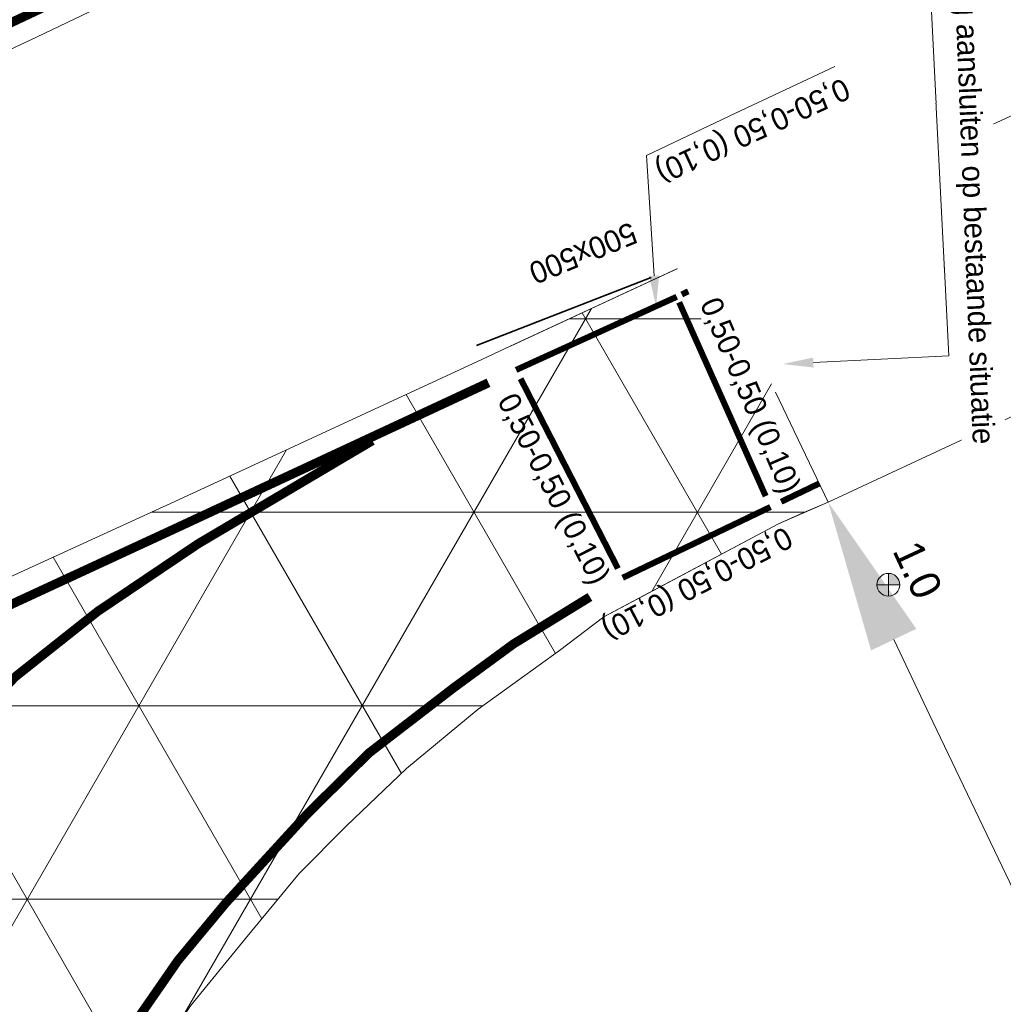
# Model space of a CAD drawing. Header units: metres. Extents: x 0 to 178216, y 0 to 407261.
# Tile 70 of 126: x 177289 to 177305, y 388821 to 388838. Entities that reach past the tile are written whole.
import ezdxf
from ezdxf import colors
from ezdxf.entities.mleader import LeaderData, LeaderLine
from ezdxf.enums import TextEntityAlignment as Align
from ezdxf.math import Vec2, Vec3

# ---------------------------------------------------------------- set-up
doc = ezdxf.new("R2010")
doc.units = ezdxf.units.M
for name, pattern in [('VW-1-1_STREEP', [2, 1, -1]), ('VW-3-3_STREEP', [6, 3, -3]), ('XX-HIDDEN', [4, 2, -2])]:
    doc.linetypes.add(name, pattern=pattern)
doc.layers.get('0').update_dxf_attribs({"lineweight": 18})
for name, color, linetype, lineweight in [('B-WE-IE-MEUBILAIR_WEGMEUBILAIR-S', 8, 'Continuous', 18), ('B-WE-VH-VERHARDING_KANTVERHARDING-G', 50, 'Continuous', 18), ('Label_Puntobject', 8, 'Continuous', 18), ('N-WE-VH-MATERIAALGRENS-G', 7, 'XX-HIDDEN', 18), ('N-WE-VH-MATERIAALGRENS-G_1-200', 7, 'XX-HIDDEN', 18), ('N-WE-VH-VERHARDING_ASFALT-WEGVAK_2_ROTONDE', 7, 'Continuous', 18), ('N-WE-VW-MARKERING_DWARS_DRIEHOEK_5050-G', 7, 'VW-HAAIETAND50-L-N', 35), ('N-WE-VW-MARKERING_LANGS_STREEP_050050_010-G', 7, 'VW-1-1_STREEP', 18), ('N-WE-VW-MARKERING_LANGS_STREEP_050050_010-G_1-200', 7, 'VW-1-1_STREEP', 18), ('N-WE-VW-MARKERING_LANGS_STREEP_33-G', 7, 'VW-3-3_STREEP', 18), ('N-WE-VW-MARKERING_LANGS_STREEP_33-G_1-200', 7, 'VW-3-3_STREEP', 18), ('N-WE-VW-MARKERING_LANGS_STREEP_DOORGETROKKEN-G', 7, 'Continuous', 18), ('N-WE-VW-MARKERING_LANGS_STREEP_DOORGETROKKEN_3X015-G', 7, 'Continuous', 18), ('X-XX-AL-HOOGTELABEL-T18', 10, 'Continuous', 18), ('X-XX-AL-TEKENBLAD-T50-2_1', 7, 'Continuous', 18)]:
    doc.layers.add(name, color=color, linetype=linetype, lineweight=lineweight)
doc.layers.add('X-XX-AL-HULPLIJN-G', color=210, linetype='Continuous', lineweight=18, plot=False)
doc.styles.add('Futurabook1-1000', font='LT.TTF', dxfattribs={"height": 2.5})
doc.linetypes.add('VW-HAAIETAND50-L-N', pattern='A,0,-0.5,[150,NLCS.SHX,S=1,R=0,X=-0.625,Y=-0.25],-0.5', length=1)

# ---------------------------------------------------------------- blocks, each defined once
blk = doc.blocks.new('SIE-WEG_PAAL_ALGEMEEN_TYPE_02-SO')
at = {"ltscale": 0.5}
h = blk.add_hatch(color=256, dxfattribs=at)
h.paths.add_polyline_path([(0, 0), (0.1875, 0, 0.4142136), (0, 0.1875)])
h.paths.add_polyline_path([(0, -0.1875), (0, 0), (-0.1875, 0, 0.4142136)])
for p, q in [((0, -0.1875), (0, 0.1875)), ((-0.1875, 0), (0.1875, 0))]:
    blk.add_line(p, q, dxfattribs=at)
blk.add_circle((0, 0), 0.1875, dxfattribs=at)

msp = doc.modelspace()

# ---------------------------------------------------------------- hatches: boundary and pattern name
at = {"layer": 'N-WE-VH-VERHARDING_ASFALT-WEGVAK_2_ROTONDE', "transparency": 33554687}
h = msp.add_hatch(dxfattribs=at)
h.set_pattern_fill('NET3', color=256)
h.paths.add_polyline_path([(177298.715, 388828.0466), (177301.18, 388829.362), (177301.997, 388829.719), (177300.045, 388833.789), (177296.7839, 388832.2773), (177296.697, 388832.237), (177296.314, 388832.059), (177291.409, 388829.786), (177283.925, 388826.365), (177282.66, 388829.094), (177282.072, 388830.247), (177281.465, 388831.436), (177280.436, 388833.328), (177289.007, 388837.346), (177290.257, 388837.941), (177292.159, 388838.844), (177292.999, 388839.229), (177293.5051, 388839.4607), (177291.633, 388843.5622), (177291.626, 388843.559), (177291.305, 388843.412), (177288.718, 388842.231), (177288.196, 388841.968), (177287.311, 388841.521), (177286.223, 388841.038), (177285.172, 388840.75), (177284.043, 388840.386), (177282.682, 388840.141), (177281.374, 388840.05), (177280.158, 388840.027), (177278.958, 388840.145), (177277.968, 388840.287), (177276.852, 388840.537), (177275.624, 388841.011), (177274.192, 388841.643), (177273.171, 388842.175), (177272.147, 388842.77), (177273.35, 388840.69), (177275.322, 388838.306), (177277.507, 388835.593), (177277.818, 388835.31), (177279.176, 388833.228), (177280.58, 388830.908), (177281.196, 388829.795), (177282.203, 388827.692), (177283.108, 388825.501), (177283.959, 388823.109), (177284.735, 388820.643), (177284.753, 388820.5), (177285.729, 388816.06), (177286.03, 388813.54), (177286.248, 388810.988), (177286.852, 388809.375), (177287.123, 388811.141), (177287.325, 388812.226), (177287.581, 388813.246), (177287.877, 388814.254), (177288.158, 388815.17), (177288.563, 388816.098), (177289.007, 388817.205), (177289.587, 388818.274), (177290.138, 388819.287), (177290.747, 388820.28), (177291.536, 388821.454), (177292.439, 388822.56), (177293.318, 388823.627), (177294.095, 388824.407), (177295.079, 388825.348), (177296.256, 388826.321), (177297.589, 388827.284), (177298.317, 388827.834)])

# ---------------------------------------------------------------- linework, layer by layer
at = {"layer": 'B-WE-VH-VERHARDING_KANTVERHARDING-G'}
for points in [[(177296.7839, 388832.2773), (177300.045, 388833.789), (177296.697, 388832.237), (177296.314, 388832.059), (177291.409, 388829.786), (177283.925, 388826.365), (177282.66, 388829.094), (177282.072, 388830.247), (177281.465, 388831.436), (177280.436, 388833.328), (177289.007, 388837.346), (177290.257, 388837.941), (177292.159, 388838.844), (177292.999, 388839.229), (177293.5051, 388839.4607)], [(177286.852, 388809.375), (177287.123, 388811.141), (177287.325, 388812.226), (177287.581, 388813.246), (177287.877, 388814.254), (177288.158, 388815.17), (177288.563, 388816.098), (177289.007, 388817.205), (177289.587, 388818.274), (177290.138, 388819.287), (177290.747, 388820.28), (177291.536, 388821.454), (177292.439, 388822.56), (177293.318, 388823.627), (177294.095, 388824.407), (177295.079, 388825.348), (177296.256, 388826.321), (177297.589, 388827.284), (177298.317, 388827.834), (177298.715, 388828.0466), (177301.18, 388829.362), (177301.997, 388829.719)]]:
    msp.add_lwpolyline(points, dxfattribs=at)
at = {"layer": 'N-WE-VH-MATERIAALGRENS-G', "flags": 128}
msp.add_lwpolyline([(177301.997, 388829.719), (177300.045, 388833.789)], dxfattribs=at)
at = {"layer": 'N-WE-VH-MATERIAALGRENS-G_1-200', "flags": 128}
msp.add_lwpolyline([(177301.997, 388829.719), (177300.045, 388833.789)], dxfattribs=at)
at = {"layer": 'N-WE-VW-MARKERING_DWARS_DRIEHOEK_5050-G', "ltscale": 5, "flags": 128}
msp.add_lwpolyline([(177299.0918, 388833.4041), (177296.2278, 388832.2881)], dxfattribs=at)
at = {"layer": 'N-WE-VW-MARKERING_LANGS_STREEP_050050_010-G', "ltscale": 2.5, "const_width": 0.1, "flags": 128}
for points in [[(177299.5122, 388833.0868), (177296.877, 388831.887)], [(177300.9722, 388829.8161), (177299.5524, 388832.9967)], [(177296.9513, 388831.7422), (177298.5483, 388828.6278)], [(177298.6256, 388828.477), (177301.0514, 388829.6387)]]:
    msp.add_lwpolyline(points, dxfattribs=at)
at = {"layer": 'N-WE-VW-MARKERING_LANGS_STREEP_050050_010-G_1-200', "ltscale": 2.5, "const_width": 0.1, "flags": 128}
for points in [[(177299.5122, 388833.0868), (177296.877, 388831.887)], [(177300.9722, 388829.8161), (177299.5524, 388832.9967)], [(177296.9513, 388831.7422), (177298.5483, 388828.6278)], [(177298.6256, 388828.477), (177301.0514, 388829.6387)]]:
    msp.add_lwpolyline(points, dxfattribs=at)
at = {"layer": 'N-WE-VW-MARKERING_LANGS_STREEP_33-G', "const_width": 0.15, "flags": 128}
msp.add_lwpolyline([(177298.0886, 388828.162), (177296.837, 388827.393), (177295.849, 388826.669), (177294.466, 388825.604), (177293.455, 388824.606), (177292.118, 388823.146), (177291.33, 388822.198), (177290.055, 388820.358), (177289.159, 388818.773), (177288.345, 388817.202), (177287.395, 388814.736), (177286.691, 388812.224), (177286.28, 388809.374), (177286.061, 388806.39), (177285.766, 388803.352), (177285.281, 388800.48), (177284.522, 388797.505), (177284.041, 388795.856), (177283.65, 388794.663), (177282.507, 388791.768), (177281.655, 388789.911), (177280.8, 388788.289), (177279.648, 388786.233), (177278.533, 388784.498), (177277.116, 388782.465), (177276.192, 388781.322), (177275.237, 388780.194), (177274.369, 388779.233), (177272.309, 388777.157), (177271.3, 388776.224), (177270.165, 388775.007), (177268.002, 388772.992), (177266.881, 388771.758), (177266.151, 388770.609), (177265.551, 388769.52), (177264.814, 388767.865), (177264.437, 388766.723), (177264.182, 388765.201), (177263.999, 388763.459), (177263.912, 388762.164), (177264.085, 388760.489), (177264.283, 388759.33), (177264.504, 388758.341), (177265.288, 388754.916), (177267.108, 388747.637), (177269.384, 388739.13), (177270.897, 388733.363), (177273.052, 388724.638), (177276.88, 388710.01), (177278.366, 388704.302), (177279.931, 388698.553), (177281.765, 388692.815), (177284.924, 388684.565), (177287.237, 388679.281), (177289.483, 388674.64), (177291.411, 388670.982), (177296.3318, 388662.1359, 0.0304892), (177297.6439, 388660.0824), (177302.9578, 388652.7876), (177304.61, 388650.6188), (177310.1016, 388643.6803), (177316.6417, 388635.9102), (177321.1997, 388630.7259), (177324.6913, 388626.9146), (177327.7778, 388623.5453), (177334.1271, 388617.005), (177340.2208, 388611.0745), (177344.5176, 388606.8621), (177350.6093, 388601.22), (177356.9437, 388595.4387), (177360.6254, 388592.1398), (177366.0848, 388587.1748), (177374.7776, 388579.3207), (177382.6252, 388572.232), (177387.4742, 388567.85), (177393.7019, 388562.0435), (177397.3125, 388558.6898), (177399.1705, 388556.963), (177405.2746, 388551.0183), (177412.8297, 388543.3572), (177424.3881, 388530.6721), (177429.2541, 388524.9437), (177433.9757, 388519.1314), (177437.6812, 388514.3884), (177440.3782, 388510.7488), (177443.7284, 388506.0888), (177447.9033, 388499.9703), (177450.5445, 388495.9852), (177453.2037, 388491.7693), (177455.9634, 388487.2473), (177458.7374, 388482.5653), (177461.8589, 388477.0589), (177464.5069, 388472.2365), (177467.4659, 388466.641), (177470.34, 388461.2154), (177475.2944, 388451.3992), (177479.7936, 388442.1214), (177480.8354, 388439.9077), (177486.7797, 388427.2709), (177493.1209, 388413.6969), (177499.3942, 388400.2092), (177504.1092, 388390.0541), (177505.7714, 388386.4726), (177512.6859, 388371.611), (177518.4576, 388359.2946), (177525.3363, 388344.4758), (177533.2666, 388327.381), (177539.2442, 388314.4771), (177542.587, 388307.318), (177546.6062, 388298.7113), (177552.0815, 388286.9314), (177557.9882, 388274.24), (177563.8008, 388261.6891), (177568.2242, 388252.2323), (177572.7755, 388242.4244), (177578.3894, 388230.3487), (177579.3815, 388228.2146), (177582.5983, 388221.2782)], format="xyb", dxfattribs=at)
at = {"layer": 'N-WE-VW-MARKERING_LANGS_STREEP_DOORGETROKKEN-G', "const_width": 0.1, "flags": 128}
for points in [[(177299.5948, 388833.1245), (177300.2199, 388833.4243)], [(177301.2257, 388829.7241), (177301.8508, 388830.0239)]]:
    msp.add_lwpolyline(points, dxfattribs=at)
at = {"layer": 'N-WE-VW-MARKERING_LANGS_STREEP_DOORGETROKKEN_3X015-G', "const_width": 0.15, "flags": 128}
for points in [[(177290.081, 388838.286), (177285.234, 388836.004)], [(177296.4234, 388831.676), (177291.347, 388829.314), (177283.108, 388825.501)], [(177294.518, 388830.726), (177291.658, 388829.033), (177290.014, 388827.926), (177288.667, 388826.858), (177287.435, 388825.602), (177286.782, 388824.752), (177286.015, 388823.585), (177285.01, 388821.355), (177284.753, 388820.5)]]:
    msp.add_lwpolyline(points, dxfattribs=at)
at = {"layer": 'X-XX-AL-HULPLIJN-G', "flags": 128}
for points in [[(177309.183, 388837.994), (177304.254, 388835.711), (177300.045, 388833.789), (177299.764, 388833.659), (177296.697, 388832.237), (177296.314, 388832.059), (177291.409, 388829.786), (177283.925, 388826.365), (177282.66, 388829.094), (177282.072, 388830.247), (177281.465, 388831.436), (177280.436, 388833.328), (177289.007, 388837.346), (177290.257, 388837.941), (177292.159, 388838.844), (177292.999, 388839.229), (177296.452, 388840.81), (177303.64, 388844.188), (177305.436, 388845.024)], [(177291.536, 388821.454), (177292.439, 388822.56), (177293.318, 388823.627), (177294.095, 388824.407), (177295.079, 388825.348), (177296.256, 388826.321), (177297.589, 388827.284), (177298.317, 388827.834), (177299.051, 388828.226), (177301.18, 388829.362), (177301.596, 388829.546), (177301.997, 388829.719), (177314.757, 388835.663)]]:
    msp.add_lwpolyline(points, dxfattribs=at)

# ---------------------------------------------------------------- leaders
at = {"layer": 'X-XX-AL-HOOGTELABEL-T18'}
ml = msp.add_multileader_mtext('Standard', dxfattribs=at)
ml.set_content('0,50-0,50 (0,10)', color=256, style='Futurabook1-1000')
ml.set_leader_properties(color=256, linetype='ByLayer', lineweight=-1)
ml.build(insert=Vec2(0, 0))
ml.multileader.update_dxf_attribs({"leader_type": 0, "text_left_attachment_type": 4, "text_right_attachment_type": 4, "dogleg_length": 0.36, "arrow_head_size": 0.36})
ctx = ml.context
ctx.base_point, ctx.char_height, ctx.arrow_head_size, ctx.landing_gap_size, ctx.plane_origin, ctx.plane_x_axis, ctx.plane_y_axis = Vec3(177302.3629, 388836.8599), 0.36, 0.36, 0.18, Vec3(177457.1555, 389054.7684), Vec3(-0.9086786, -0.4174963), Vec3(0.4174963, -0.9086786)
ctx.left_attachment, ctx.right_attachment = 4, 4
notes = []
notes.append((ctx, [(1, (1, 1, 0), (177298.6332, 388835.1464), (0.9086786, 0.4174963), 0.36, [(0, [(177299.1834, 388834.976)], 0, [])])]))
ctx.mtext.insert, ctx.mtext.text_direction, ctx.mtext.rotation, ctx.mtext.flow_direction = Vec3(177302.3953, 388836.3583), Vec3(-0.9086786, -0.4174963), 3.5722809, 5
ml = msp.add_multileader_mtext('Standard', dxfattribs=at)
ml.set_content('500x500', color=256, style='Futurabook1-1000')
ml.set_leader_properties(color=256, linetype='ByLayer', lineweight=-1)
ml.build(insert=Vec2(0, 0))
ml.multileader.update_dxf_attribs({"leader_type": 0, "text_left_attachment_type": 4, "text_right_attachment_type": 4, "dogleg_length": 0.36, "arrow_head_size": 0.36})
ctx = ml.context
ctx.base_point, ctx.char_height, ctx.arrow_head_size, ctx.landing_gap_size, ctx.plane_origin, ctx.plane_x_axis, ctx.plane_y_axis = Vec3(177298.9267, 388834.3939), 0.36, 0.36, 0.18, Vec3(177462.7266, 389049.2552), Vec3(-0.9245133, -0.3811498), Vec3(0.3811498, -0.9245133)
ctx.left_attachment, ctx.right_attachment = 4, 4
notes.append((ctx, [(1, (1, 1, 0), (177296.519, 388833.4013), (0.9245133, 0.3811498), 0.36, [(0, [(177296.1664, 388835.8972)], 0, [])])]))
ctx.mtext.insert, ctx.mtext.text_direction, ctx.mtext.rotation, ctx.mtext.flow_direction = Vec3(177298.8997, 388833.987), Vec3(-0.9245133, -0.3811498), 3.5326324, 5
for ctx, leaders in notes:
    for number, flags, end, landing, length, lines in leaders:
        leader = LeaderData()
        leader.index, (leader.has_last_leader_line, leader.has_dogleg_vector, leader.attachment_direction) = number, flags
        leader.last_leader_point, leader.dogleg_vector, leader.dogleg_length = Vec3(end), Vec3(landing), length
        for number, points, colour, breaks in lines:
            line = LeaderLine()
            line.index, line.vertices, line.color, line.breaks = number, Vec3.list(points), colors.encode_raw_color(colour), breaks
            leader.lines.append(line)
        ctx.leaders.append(leader)

# ---------------------------------------------------------------- next in the draw order: leaders
at = {"layer": 'X-XX-AL-TEKENBLAD-T50-2_1'}
ml = msp.add_multileader_mtext('Standard', dxfattribs=at)
ml.set_content('\\pxa0.25;{\\C256;plaatselijk herstellen bestaande rotondebanden}', color=7, style='Futurabook1-1000')
ml.set_leader_properties(color=256, lineweight=-1)
ml.build(insert=Vec2(0, 0))
ml.multileader.update_dxf_attribs({"text_left_attachment_type": 5, "text_right_attachment_type": 5, "dogleg_length": 2.5, "arrow_head_size": 2.5})
ctx = ml.context
ctx.base_point, ctx.char_height, ctx.arrow_head_size, ctx.landing_gap_size, ctx.plane_origin, ctx.plane_x_axis, ctx.plane_y_axis = Vec3(177343.8824, 388829.8334), 2.5, 2.5, 1.8, Vec3(177282.327, 388857.394), Vec3(0.4140285, -0.9102639), Vec3(0.9102639, 0.4140285)
ctx.left_attachment, ctx.right_attachment = 5, 5
notes = []
notes.append((ctx, [(1, (1, 1, 0), (177342.8474, 388832.109), (0.4140285, -0.9102639), 2.5, [(0, [(177281.579, 388805.822)], 0, [])])]))
ctx.mtext.insert, ctx.mtext.text_direction, ctx.mtext.rotation, ctx.mtext.width, ctx.mtext.defined_height, ctx.mtext.flow_direction = Vec3(177351.3529, 388831.2538), Vec3(0.4140285, -0.9102639), 5.1392643, 51.958136, 6.8992, 5
ctx.mtext.has_bg_fill, ctx.mtext.bg_color, ctx.mtext.bg_scale_factor, ctx.mtext.bg_transparency, ctx.mtext.use_window_bg_color = 1, -1027028792, 1.5, 0, 1
for ctx, leaders in notes:
    for number, flags, end, landing, length, lines in leaders:
        leader = LeaderData()
        leader.index, (leader.has_last_leader_line, leader.has_dogleg_vector, leader.attachment_direction) = number, flags
        leader.last_leader_point, leader.dogleg_vector, leader.dogleg_length = Vec3(end), Vec3(landing), length
        for number, points, colour, breaks in lines:
            line = LeaderLine()
            line.index, line.vertices, line.color, line.breaks = number, Vec3.list(points), colors.encode_raw_color(colour), breaks
            leader.lines.append(line)
        ctx.leaders.append(leader)

# ---------------------------------------------------------------- next in the draw order: linework, layer by layer
at = {"layer": 'N-WE-VW-MARKERING_LANGS_STREEP_33-G_1-200', "ltscale": 5, "const_width": 0.15, "flags": 128}
msp.add_lwpolyline([(177298.0886, 388828.162), (177296.837, 388827.393), (177295.849, 388826.669), (177294.466, 388825.604), (177293.455, 388824.606), (177292.118, 388823.146), (177291.33, 388822.198), (177290.055, 388820.358), (177289.159, 388818.773), (177288.345, 388817.202), (177287.395, 388814.736), (177286.691, 388812.224), (177286.28, 388809.374), (177286.061, 388806.39), (177285.766, 388803.352), (177285.281, 388800.48), (177284.522, 388797.505), (177284.041, 388795.856), (177283.65, 388794.663), (177282.507, 388791.768), (177281.655, 388789.911), (177280.8, 388788.289), (177279.648, 388786.233), (177278.533, 388784.498), (177277.116, 388782.465), (177276.192, 388781.322), (177275.237, 388780.194), (177274.369, 388779.233), (177272.309, 388777.157), (177271.3, 388776.224), (177270.165, 388775.007), (177268.002, 388772.992), (177266.881, 388771.758), (177266.151, 388770.609), (177265.551, 388769.52), (177264.814, 388767.865), (177264.437, 388766.723), (177264.182, 388765.201), (177263.999, 388763.459), (177263.912, 388762.164), (177264.085, 388760.489), (177264.283, 388759.33), (177264.504, 388758.341), (177265.288, 388754.916), (177267.108, 388747.637), (177269.384, 388739.13), (177270.897, 388733.363), (177273.052, 388724.638), (177276.88, 388710.01), (177278.366, 388704.302), (177279.931, 388698.553), (177281.765, 388692.815), (177284.924, 388684.565), (177287.237, 388679.281), (177289.483, 388674.64), (177291.411, 388670.982), (177296.3318, 388662.1359, 0.0304892), (177297.6439, 388660.0824), (177302.9578, 388652.7876), (177304.61, 388650.6188), (177310.1016, 388643.6803), (177316.6417, 388635.9102), (177321.1997, 388630.7259), (177324.6913, 388626.9146), (177327.7778, 388623.5453), (177334.1271, 388617.005), (177340.2208, 388611.0745), (177344.5176, 388606.8621), (177350.6093, 388601.22), (177356.9437, 388595.4387), (177360.6254, 388592.1398), (177366.0848, 388587.1748), (177374.7776, 388579.3207), (177382.6252, 388572.232), (177387.4742, 388567.85), (177393.7019, 388562.0435), (177397.3125, 388558.6898), (177399.1705, 388556.963), (177405.2746, 388551.0183), (177412.8297, 388543.3572), (177424.3881, 388530.6721), (177429.2541, 388524.9437), (177433.9757, 388519.1314), (177437.6812, 388514.3884), (177440.3782, 388510.7488), (177443.7284, 388506.0888), (177447.9033, 388499.9703), (177450.5445, 388495.9852), (177453.2037, 388491.7693), (177455.9634, 388487.2473), (177458.7374, 388482.5653), (177461.8589, 388477.0589), (177464.5069, 388472.2365), (177467.4659, 388466.641), (177470.34, 388461.2154), (177475.2944, 388451.3992), (177479.7936, 388442.1214), (177480.8354, 388439.9077), (177486.7797, 388427.2709), (177493.1209, 388413.6969), (177499.3942, 388400.2092), (177504.1092, 388390.0541), (177505.7714, 388386.4726), (177512.6859, 388371.611), (177518.4576, 388359.2946), (177525.3363, 388344.4758), (177533.2666, 388327.381), (177539.2442, 388314.4771), (177542.587, 388307.318), (177546.6062, 388298.7113), (177552.0815, 388286.9314), (177557.9882, 388274.24), (177563.8008, 388261.6891), (177568.2242, 388252.2323), (177572.7755, 388242.4244), (177578.3894, 388230.3487), (177579.3815, 388228.2146), (177582.5983, 388221.2782)], format="xyb", dxfattribs=at)

# ---------------------------------------------------------------- next in the draw order: block references
at = {"layer": 'B-WE-IE-MEUBILAIR_WEGMEUBILAIR-S'}
msp.add_blockref('SIE-WEG_PAAL_ALGEMEEN_TYPE_02-SO', (177302.986, 388828.362), dxfattribs=at)

# ---------------------------------------------------------------- next in the draw order: texts
at = {"layer": 'Label_Puntobject', "lineweight": 18, "style": 'Futurabook1-1000'}
msp.add_text('1.0', height=0.5, rotation=294.98, dxfattribs=at).set_placement((177303.1059, 388828.4379), align=Align.BOTTOM_CENTER)

# ---------------------------------------------------------------- next in the draw order: leaders
at = {"layer": 'X-XX-AL-HOOGTELABEL-T18'}
ml = msp.add_multileader_mtext('Standard', dxfattribs=at)
ml.set_content('0,50-0,50 (0,10)', color=256, style='Futurabook1-1000')
ml.set_leader_properties(color=256, linetype='ByLayer', lineweight=-1)
ml.build(insert=Vec2(0, 0))
ml.multileader.update_dxf_attribs({"leader_type": 0, "text_left_attachment_type": 4, "text_right_attachment_type": 4, "dogleg_length": 0.36, "arrow_head_size": 0.36})
ctx = ml.context
ctx.base_point, ctx.char_height, ctx.arrow_head_size, ctx.landing_gap_size, ctx.plane_origin, ctx.plane_x_axis, ctx.plane_y_axis = Vec3(177299.7156, 388833.0985), 0.36, 0.36, 0.18, Vec3(177084.2238, 388996.7018), Vec3(0.3936775, -0.9192486), Vec3(0.9192486, 0.3936775)
ctx.left_attachment, ctx.right_attachment = 4, 4
notes = []
notes.append((ctx, [(0, (1, 1, 0), (177299.5739, 388833.4295), (0.3936775, -0.9192486), 0.36, [(0, [(177299.8254, 388833.0562)], 0, [])])]))
ctx.mtext.insert, ctx.mtext.text_direction, ctx.mtext.rotation, ctx.mtext.flow_direction = Vec3(177300.2179, 388833.1178), Vec3(0.3936775, -0.9192486), 5.1170177, 5
ml = msp.add_multileader_mtext('Standard', dxfattribs=at)
ml.set_content('0,50-0,50 (0,10)', color=256, style='Futurabook1-1000')
ml.set_leader_properties(color=256, linetype='ByLayer', lineweight=-1)
ml.build(insert=Vec2(0, 0))
ml.multileader.update_dxf_attribs({"leader_type": 0, "text_left_attachment_type": 4, "text_right_attachment_type": 4, "dogleg_length": 0.36, "arrow_head_size": 0.36})
ctx = ml.context
ctx.base_point, ctx.char_height, ctx.arrow_head_size, ctx.landing_gap_size, ctx.plane_origin, ctx.plane_x_axis, ctx.plane_y_axis = Vec3(177296.3827, 388831.4934), 0.36, 0.36, 0.18, Vec3(177070.2566, 388980.0521), Vec3(0.455324, -0.8903258), Vec3(0.8903258, 0.455324)
ctx.left_attachment, ctx.right_attachment = 4, 4
notes.append((ctx, [(0, (1, 1, 0), (177296.2188, 388831.8139), (0.455324, -0.8903258), 0.36, [(0, [(177296.4952, 388831.4586)], 0, [])])]))
ctx.mtext.insert, ctx.mtext.text_direction, ctx.mtext.rotation, ctx.mtext.flow_direction = Vec3(177296.8826, 388831.5468), Vec3(0.455324, -0.8903258), 5.185125, 5
ml = msp.add_multileader_mtext('Standard', dxfattribs=at)
ml.set_content('0,50-0,50 (0,10)', color=256, style='Futurabook1-1000')
ml.set_leader_properties(color=256, linetype='ByLayer', lineweight=-1)
ml.build(insert=Vec2(0, 0))
ml.multileader.update_dxf_attribs({"leader_type": 0, "text_left_attachment_type": 4, "text_right_attachment_type": 4, "dogleg_length": 0.36, "arrow_head_size": 0.36})
ctx = ml.context
ctx.base_point, ctx.char_height, ctx.arrow_head_size, ctx.landing_gap_size, ctx.plane_origin, ctx.plane_x_axis, ctx.plane_y_axis = Vec3(177301.3956, 388829.5063), 0.36, 0.36, 0.18, Vec3(177447.8344, 389057.4838), Vec3(-0.8863239, -0.4630658), Vec3(0.4630658, -0.8863239)
ctx.left_attachment, ctx.right_attachment = 4, 4
notes.append((ctx, [(0, (1, 1, 0), (177301.7147, 388829.6731), (-0.8863239, -0.4630658), 0.36, [(0, [(177301.2182, 388829.9589)], 0, [])])]))
ctx.mtext.insert, ctx.mtext.text_direction, ctx.mtext.rotation, ctx.mtext.flow_direction = Vec3(177301.4534, 388829.007), Vec3(-0.8863239, -0.4630658), 3.6230437, 5
for ctx, leaders in notes:
    for number, flags, end, landing, length, lines in leaders:
        leader = LeaderData()
        leader.index, (leader.has_last_leader_line, leader.has_dogleg_vector, leader.attachment_direction) = number, flags
        leader.last_leader_point, leader.dogleg_vector, leader.dogleg_length = Vec3(end), Vec3(landing), length
        for number, points, colour, breaks in lines:
            line = LeaderLine()
            line.index, line.vertices, line.color, line.breaks = number, Vec3.list(points), colors.encode_raw_color(colour), breaks
            leader.lines.append(line)
        ctx.leaders.append(leader)

# ---------------------------------------------------------------- next in the draw order: leaders
at = {"layer": 'N-WE-VH-VERHARDING_ASFALT-WEGVAK_2_ROTONDE', "transparency": 33554687}
ml = msp.add_multileader_mtext('Standard', dxfattribs=at)
ml.set_content('\\pxi-3,l3,t3;1,000', color=256, style='Futurabook1-1000')
ml.set_leader_properties(color=256, linetype='ByLayer', lineweight=-1)
ml.build(insert=Vec2(0, 0))
ml.multileader.update_dxf_attribs({"text_left_attachment_type": 5, "text_right_attachment_type": 5, "dogleg_length": 2.5, "arrow_head_size": 2.5})
ctx = ml.context
ctx.base_point, ctx.char_height, ctx.arrow_head_size, ctx.landing_gap_size, ctx.plane_origin, ctx.plane_x_axis, ctx.plane_y_axis = Vec3(177307.1167, 388819.0043), 2.5, 2.5, 0.9, Vec3(177284.863, 388868.5582), Vec3(0.4315347, -0.9020963), Vec3(0.9020963, 0.4315347)
ctx.left_attachment, ctx.right_attachment = 5, 5
notes = []
notes.append((ctx, [(1, (1, 1, 0), (177303.7171, 388826.1109), (0.4315347, -0.9020963), 7.8779, [(0, [(177301.997, 388829.719)], 0, [])])]))
ctx.mtext.insert, ctx.mtext.text_direction, ctx.mtext.rotation, ctx.mtext.width, ctx.mtext.defined_height, ctx.mtext.flow_direction = Vec3(177310.2514, 388819.5061), Vec3(0.4315347, -0.9020963), 5.1585823, 5.525919, 12.699, 5
ctx.mtext.has_bg_fill, ctx.mtext.bg_color, ctx.mtext.bg_scale_factor, ctx.mtext.bg_transparency, ctx.mtext.use_window_bg_color = 1, -1027028792, 1.5, 0, 1
at = {"layer": 'X-XX-AL-HOOGTELABEL-T18'}
ml = msp.add_multileader_mtext('Standard', dxfattribs=at)
ml.set_content('', color=7, style='Futurabook1-1000')
ml.set_leader_properties(color=256, lineweight=-1)
ml.build(insert=Vec2(0, 0))
ml.multileader.update_dxf_attribs({"text_left_attachment_type": 5, "text_right_attachment_type": 5, "dogleg_length": 2.5, "arrow_head_size": 0.5})
ctx = ml.context
ctx.base_point, ctx.char_height, ctx.arrow_head_size, ctx.landing_gap_size, ctx.plane_origin, ctx.plane_x_axis, ctx.plane_y_axis = Vec3(177303.7324, 388837.637), 2.5, 0.5, 1.8, Vec3(177296.4628, 388837.1758), Vec3(-0.9040498, -0.4274271), Vec3(0.4274271, -0.9040498)
ctx.left_attachment, ctx.right_attachment = 5, 5
notes.append((ctx, [(0, (1, 1, 0), (177299.0169, 388835.4076), (0.9040498, 0.4274271), 1.6159, [(0, [(177299.1739, 388832.9327)], 0, [])])]))
ctx.mtext.insert, ctx.mtext.text_direction, ctx.mtext.rotation, ctx.mtext.flow_direction = Vec3(177303.1736, 388834.6075), Vec3(-0.9040498, -0.4274271), 3.5832376, 5
ctx.mtext.has_bg_fill, ctx.mtext.bg_color, ctx.mtext.bg_scale_factor, ctx.mtext.bg_transparency, ctx.mtext.use_window_bg_color = 1, -1027028792, 1.5, 0, 1
for ctx, leaders in notes:
    for number, flags, end, landing, length, lines in leaders:
        leader = LeaderData()
        leader.index, (leader.has_last_leader_line, leader.has_dogleg_vector, leader.attachment_direction) = number, flags
        leader.last_leader_point, leader.dogleg_vector, leader.dogleg_length = Vec3(end), Vec3(landing), length
        for number, points, colour, breaks in lines:
            line = LeaderLine()
            line.index, line.vertices, line.color, line.breaks = number, Vec3.list(points), colors.encode_raw_color(colour), breaks
            leader.lines.append(line)
        ctx.leaders.append(leader)

# ---------------------------------------------------------------- next in the draw order: leaders
ml = msp.add_multileader_mtext('Standard', dxfattribs=at)
ml.set_content('markering aansluiten op bestaande situatie', color=256, style='Futurabook1-1000')
ml.set_leader_properties(color=256, linetype='ByLayer', lineweight=-1)
ml.build(insert=Vec2(0, 0))
ml.multileader.update_dxf_attribs({"leader_type": 0, "text_left_attachment_type": 4, "text_right_attachment_type": 4, "dogleg_length": 0.36, "arrow_head_size": 0.36})
ctx = ml.context
ctx.base_point, ctx.char_height, ctx.arrow_head_size, ctx.landing_gap_size, ctx.plane_origin, ctx.plane_x_axis, ctx.plane_y_axis = Vec3(177303.8669, 388840.008), 0.36, 0.36, 0.18, Vec3(177161.6613, 389061.1502), Vec3(0.0393947, -0.9992237), Vec3(0.9992237, 0.0393947)
ctx.left_attachment, ctx.right_attachment = 4, 4
notes = []
notes.append((ctx, [(1, (1, 1, 0), (177304.228, 388830.8506), (-0.0393947, 0.9992237), 0.36, [(0, [(177304.5952, 388831.2942)], 0, [])])]))
ctx.mtext.insert, ctx.mtext.text_direction, ctx.mtext.rotation, ctx.mtext.flow_direction = Vec3(177304.3699, 388839.8477), Vec3(0.0393947, -0.9992237), 4.7517938, 5
ctx.mtext.has_bg_fill, ctx.mtext.bg_color, ctx.mtext.bg_scale_factor, ctx.mtext.bg_transparency, ctx.mtext.use_window_bg_color = 1, -1027028792, 1.5, 0, 1
for ctx, leaders in notes:
    for number, flags, end, landing, length, lines in leaders:
        leader = LeaderData()
        leader.index, (leader.has_last_leader_line, leader.has_dogleg_vector, leader.attachment_direction) = number, flags
        leader.last_leader_point, leader.dogleg_vector, leader.dogleg_length = Vec3(end), Vec3(landing), length
        for number, points, colour, breaks in lines:
            line = LeaderLine()
            line.index, line.vertices, line.color, line.breaks = number, Vec3.list(points), colors.encode_raw_color(colour), breaks
            leader.lines.append(line)
        ctx.leaders.append(leader)

# ---------------------------------------------------------------- next in the draw order: leaders
ml = msp.add_multileader_mtext('Standard', dxfattribs=at)
ml.set_content('', color=7, style='Futurabook1-1000')
ml.set_leader_properties(color=256, lineweight=-1)
ml.build(insert=Vec2(0, 0))
ml.multileader.update_dxf_attribs({"text_left_attachment_type": 5, "text_right_attachment_type": 5, "dogleg_length": 2.5, "arrow_head_size": 0.5})
ctx = ml.context
ctx.base_point, ctx.char_height, ctx.arrow_head_size, ctx.landing_gap_size, ctx.plane_origin, ctx.plane_x_axis, ctx.plane_y_axis = Vec3(177303.4342, 388842.8569), 2.5, 0.5, 1.8, Vec3(177301.3669, 388830.4291), Vec3(0.0503403, -0.9987321), Vec3(0.9987321, 0.0503403)
ctx.left_attachment, ctx.right_attachment = 5, 5
notes = []
notes.append((ctx, [(0, (1, 1, 0), (177303.9756, 388832.1158), (-0.0503403, 0.9987321), 7.1547, [(0, [(177301.2548, 388831.9837)], 0, [])])]))
ctx.mtext.insert, ctx.mtext.text_direction, ctx.mtext.rotation, ctx.mtext.flow_direction = Vec3(177306.0216, 388841.185), Vec3(0.0503403, -0.9987321), 4.7627505, 5
ctx.mtext.has_bg_fill, ctx.mtext.bg_color, ctx.mtext.bg_scale_factor, ctx.mtext.bg_transparency, ctx.mtext.use_window_bg_color = 1, -1027028792, 1.5, 0, 1
for ctx, leaders in notes:
    for number, flags, end, landing, length, lines in leaders:
        leader = LeaderData()
        leader.index, (leader.has_last_leader_line, leader.has_dogleg_vector, leader.attachment_direction) = number, flags
        leader.last_leader_point, leader.dogleg_vector, leader.dogleg_length = Vec3(end), Vec3(landing), length
        for number, points, colour, breaks in lines:
            line = LeaderLine()
            line.index, line.vertices, line.color, line.breaks = number, Vec3.list(points), colors.encode_raw_color(colour), breaks
            leader.lines.append(line)
        ctx.leaders.append(leader)

doc.saveas('drawing.dxf')
